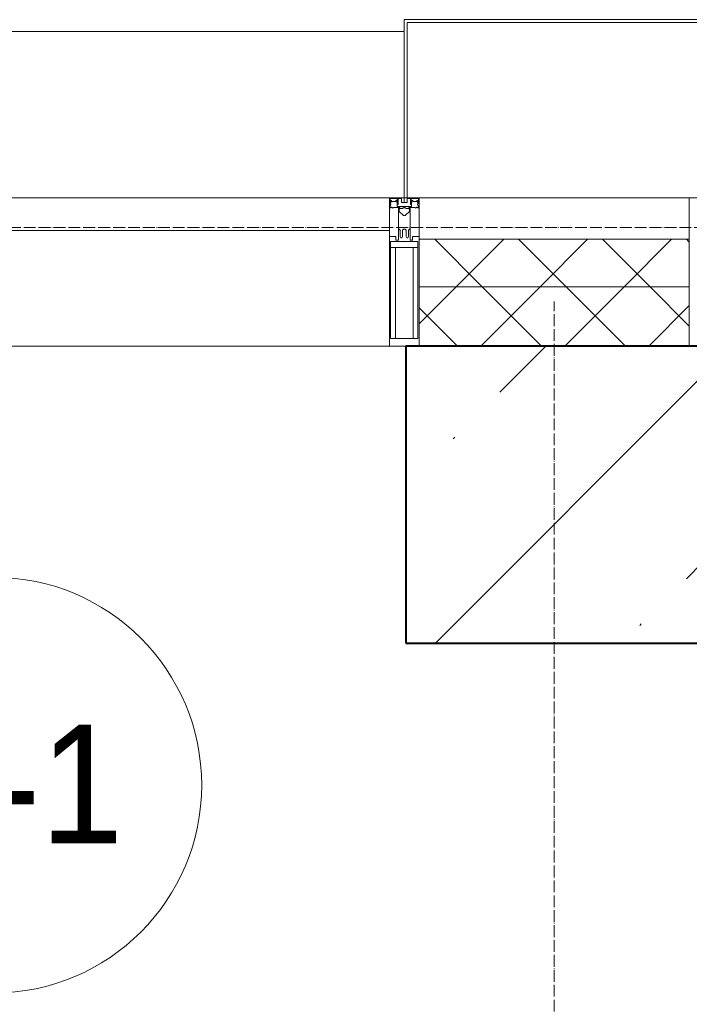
# Model space of a CAD drawing. Header units: millimetres. Extents: x -816133 to 919604, y 87941 to 147341.
# Tile 158 of 201: x -6552 to -5424, y 136966 to 138624. Entities that reach past the tile are written whole.
import ezdxf

# ---------------------------------------------------------------- set-up
doc = ezdxf.new("R2010")
doc.units = ezdxf.units.MM
doc.linetypes.add('ADSK_Линия сетки', pattern=[25, 20, -2.5, 0, -2.5])
doc.linetypes.add('Линия сетки', pattern=[25, 20, -2.5, 0, -2.5])
for name, color, linetype, lineweight in [('A-010-A_ROOM', 7, 'Continuous', 20), ('A-200-M_WALL', 7, 'Continuous', 18), ('A-200-M_WALL_PAT', 7, 'Continuous', 40), ('A-214-M_CURT_WALL', 7, 'Continuous', 18), ('A-215-M_CURT_PANEL', 7, 'Continuous', 18), ('A-280-M_COLUMN', 7, 'Continuous', 18), ('S-280-M_COLUMN', 7, 'Continuous', 18), ('Z-030-M_GRID', 7, 'Continuous', 9), ('Z-060-M_DETAIL', 7, 'Continuous', 18), ('СС-011-ПОЖ-СИГНАЛИЗАЦИЯ', 1, 'Continuous', 30)]:
    doc.layers.add(name, color=color, linetype=linetype, lineweight=lineweight)
doc.styles.add('Arial_2', font='arial.ttf', dxfattribs={"width": 0.9, "height": 400})

# ---------------------------------------------------------------- blocks, each defined once
blk = doc.blocks.new('10эт')
at = {"layer": 'S-280-M_COLUMN', "lineweight": 9}
h = blk.add_hatch(dxfattribs=at)
h.set_pattern_fill('FP_15', color=9, style=0, pattern_type=2)
h.set_pattern_definition([(45, (221501.7, 104051.05), (-314.309, 314.309), []), (45, (221816.03, 104051.05), (-314.309, 314.309), [555.625, -111.125, 3.353, -107.772])])
h.paths.add_polyline_path([(354401.7, 136451.1), (354901.7, 136451.1), (354901.7, 136951.1), (354401.7, 136951.1), (354401.7, 136573.6)])
at = {"layer": 'A-010-A_ROOM', "color": 9}
blk.add_circle((353708, 136211.9), 350, dxfattribs=at)
at = {"layer": 'A-200-M_WALL', "color": 9, "lineweight": 9}
for p, q in [((354879.2, 137131.1), (354424.2, 137131.1)), ((354424.2, 137131.1), (354424.2, 136951.1)), ((354879.2, 136951.1), (354879.2, 137131.1)), ((354879.2, 137051.1), (354424.2, 137051.1))]:
    blk.add_line(p, q, dxfattribs=at)
at = {"layer": 'A-200-M_WALL_PAT', "color": 9, "linetype": 'Continuous', "lineweight": 5}
for p, q in [((354424.2, 137130.1), (354425.2, 137131.1)), ((354530.4, 137051.1), (354450.4, 137131.1)), ((354486.6, 137051.1), (354566.6, 137131.1)), ((354671.8, 137051.1), (354591.8, 137131.1)), ((354628, 137051.1), (354708, 137131.1)), ((354813.2, 137051.1), (354733.2, 137131.1)), ((354769.5, 137051.1), (354849.5, 137131.1)), ((354879.2, 137126.5), (354874.7, 137131.1)), ((354424.2, 136988.7), (354486.6, 137051.1)), ((354528, 136951.1), (354628, 137051.1)), ((354630.4, 136951.1), (354530.4, 137051.1)), ((354669.5, 136951.1), (354769.5, 137051.1)), ((354771.8, 136951.1), (354671.8, 137051.1)), ((354879.2, 136985.1), (354813.2, 137051.1)), ((354489, 136951.1), (354424.2, 137015.8)), ((354810.9, 136951.1), (354879.2, 137019.4))]:
    blk.add_line(p, q, dxfattribs=at)
at = {"layer": 'A-214-M_CURT_WALL', "color": 9, "lineweight": 5, "extrusion": (0, 0, -1)}
for p, q in [((354399.2, 137201.1), (354374.2, 137201.1)), ((354374.2, 137201.1), (354374.2, 136951.1)), ((354424.2, 137201.1), (354404.2, 137201.1)), ((354424.2, 136951.1), (354424.2, 137201.1)), ((354899.2, 137201.1), (354879.2, 137201.1)), ((354879.2, 137201.1), (354879.2, 136951.1)), ((354374.2, 136951.1), (354401.7, 136951.1))]:
    blk.add_line(p, q, dxfattribs=at)
at = {"layer": 'A-214-M_CURT_WALL', "color": 9, "lineweight": 5}
blk.add_line((354374.2, 136951.1), (353061.7, 136951.1), dxfattribs=at)
at = {"layer": 'A-215-M_CURT_PANEL', "color": 9, "lineweight": 5}
for p, q in [((354374.2, 137201.1), (353061.7, 137201.1)), ((354374.2, 137146.1), (354374.2, 137201.1)), ((353061.7, 137146.1), (354374.2, 137146.1))]:
    blk.add_line(p, q, dxfattribs=at)
at = {"layer": 'A-280-M_COLUMN', "color": 9, "lineweight": 5}
for p, q in [((354904.2, 137501.1), (354399.2, 137501.1)), ((354399.2, 137501.1), (354399.2, 137201.1)), ((354404.2, 137201.1), (354404.2, 137496.1)), ((354404.2, 137496.1), (354899.2, 137496.1)), ((354399.2, 137481.1), (353036.7, 137481.1)), ((354399.2, 137201.1), (354404.2, 137201.1)), ((354424.2, 137201.1), (354879.2, 137201.1))]:
    blk.add_line(p, q, dxfattribs=at)
at = {"layer": 'S-280-M_COLUMN', "color": 9, "lineweight": 40}
for p, q in [((354901.7, 136951.1), (354401.7, 136951.1)), ((354401.7, 136951.1), (354401.7, 136451.1)), ((354401.7, 136451.1), (354901.7, 136451.1))]:
    blk.add_line(p, q, dxfattribs=at)
at = {"layer": 'Z-030-M_GRID', "color": 9, "linetype": 'ADSK_Линия сетки'}
blk.add_line((358421.7, 137151.1), (308438.4, 137151.1), dxfattribs=at)
at = {"layer": 'Z-030-M_GRID', "color": 9, "linetype": 'Линия сетки'}
blk.add_line((354651.7, 116076.8), (354651.7, 137026.1), dxfattribs=at)
at = {"layer": 'Z-060-M_DETAIL', "color": 9, "lineweight": 5, "extrusion": (0, 0, -1)}
for p, q in [((354374.2, 137201.1), (354374.2, 137186.8)), ((354374.2, 137201.1), (354399.2, 137201.1)), ((354375.5, 137199.8), (354375.5, 137191.2)), ((354375.5, 137199.8), (354387.4, 137199.8)), ((354376, 137190.9), (354376.7, 137193.1)), ((354377.9, 137196.6), (354376.7, 137196.6)), ((354376.7, 137193.1), (354376.7, 137196.6)), ((354377.9, 137196.6), (354377.9, 137194.6)), ((354377.9, 137194.6), (354385, 137194.6)), ((354386, 137196.6), (354385, 137196.6)), ((354385, 137194.6), (354385, 137196.6)), ((354386, 137196.6), (354387, 137193.8)), ((354386.5, 137193.4), (354387.4, 137194.2)), ((354386.5, 137193.4), (354387.9, 137189.7)), ((354387.4, 137199.8), (354387.4, 137194.2)), ((354394.4, 137199.6), (354388.7, 137199.6)), ((354388.7, 137199.6), (354388.7, 137189.8)), ((354394.4, 137199.6), (354394.4, 137193.1)), ((354399.2, 137193.1), (354394.4, 137193.1)), ((354424.2, 137201.1), (354399.2, 137201.1)), ((354399.2, 137201.1), (354399.2, 137193.1)), ((354399.2, 137201.1), (354399.2, 137193.1)), ((354399.2, 137193.1), (354404, 137193.1)), ((354404, 137199.6), (354409.7, 137199.6)), ((354404, 137199.6), (354404, 137193.1)), ((354409.7, 137199.6), (354409.7, 137189.8)), ((354411.9, 137193.4), (354410.6, 137189.7)), ((354422.9, 137199.8), (354411, 137199.8)), ((354411, 137199.8), (354411, 137194.2)), ((354411.9, 137193.4), (354411, 137194.2)), ((354412.4, 137196.6), (354411.4, 137193.8)), ((354412.4, 137196.6), (354413.4, 137196.6)), ((354413.4, 137194.6), (354413.4, 137196.6)), ((354420.5, 137194.6), (354413.4, 137194.6)), ((354420.5, 137196.6), (354421.7, 137196.6)), ((354420.5, 137196.6), (354420.5, 137194.6)), ((354421.7, 137193.1), (354421.7, 137196.6)), ((354422.4, 137190.9), (354421.7, 137193.1)), ((354422.9, 137199.8), (354422.9, 137191.2)), ((354424.2, 137201.1), (354424.2, 137186.8)), ((354375.4, 137186.5), (354374.2, 137186.8)), ((354376.7, 137190.5), (354375.4, 137186.5)), ((354375.4, 137184.1), (354375.4, 137186.5)), ((354376.9, 137184.1), (354375.4, 137184.1)), ((354376.7, 137190.5), (354375.5, 137191.2)), ((354376.9, 137185), (354377.9, 137185)), ((354376.9, 137184.1), (354376.9, 137185)), ((354380.2, 137183.4), (354377.9, 137185)), ((354380.8, 137184.5), (354380.2, 137183.4)), ((354391.8, 137184.5), (354380.8, 137184.5)), ((354387, 137192), (354387, 137186.3)), ((354387, 137186.3), (354399.2, 137186.3)), ((354388.7, 137189.8), (354388, 137189.7)), ((354389.2, 137148.1), (354389.2, 137184.1)), ((354389.2, 137184.1), (354391.7, 137184.1)), ((354391.7, 137182.6), (354390.7, 137182.6)), ((354390.7, 137182.6), (354390.7, 137178.1)), ((354390.7, 137178.1), (354397.7, 137171.1)), ((354391.7, 137184.1), (354391.7, 137182.6)), ((354391.8, 137183.1), (354391.8, 137184.5)), ((354396.6, 137183.1), (354391.8, 137183.1)), ((354396.6, 137183.1), (354396.6, 137184.2)), ((354396.6, 137184.2), (354399.2, 137184.2)), ((354399.2, 137186.3), (354399.2, 137184.2)), ((354411.4, 137186.3), (354399.2, 137186.3)), ((354399.2, 137186.3), (354399.2, 137184.2)), ((354401.8, 137184.2), (354399.2, 137184.2)), ((354407.7, 137178.1), (354400.7, 137171.1)), ((354401.8, 137183.1), (354401.8, 137184.2)), ((354401.8, 137183.1), (354406.6, 137183.1)), ((354406.6, 137183.1), (354406.6, 137184.5)), ((354406.6, 137184.5), (354417.6, 137184.5)), ((354409.2, 137184.1), (354406.7, 137184.1)), ((354406.7, 137184.1), (354406.7, 137182.6)), ((354406.7, 137182.6), (354407.7, 137182.6)), ((354407.7, 137182.6), (354407.7, 137178.1)), ((354409.2, 137148.1), (354409.2, 137184.1)), ((354409.7, 137189.8), (354410.5, 137189.7)), ((354411.4, 137192), (354411.4, 137186.3)), ((354417.6, 137184.5), (354418.2, 137183.4)), ((354418.2, 137183.4), (354420.5, 137185)), ((354421.5, 137185), (354420.5, 137185)), ((354421.5, 137184.1), (354421.5, 137185)), ((354421.5, 137184.1), (354423.1, 137184.1)), ((354421.7, 137190.5), (354422.9, 137191.2)), ((354421.7, 137190.5), (354423.1, 137186.5)), ((354423.1, 137186.5), (354424.2, 137186.8)), ((354423.1, 137184.1), (354423.1, 137186.5)), ((354397.7, 137171.1), (354399.2, 137171.1)), ((354400.7, 137171.1), (354399.2, 137171.1)), ((354389.2, 137148.1), (354389.2, 137129.8)), ((354390.5, 137148.1), (354389.2, 137148.1)), ((354390.5, 137148.1), (354392.2, 137146.4)), ((354392.2, 137135.8), (354392.2, 137146.4)), ((354397.9, 137148.1), (354396.3, 137146.4)), ((354396.3, 137136), (354396.3, 137146.4)), ((354399.2, 137148.1), (354397.9, 137148.1)), ((354399.2, 137148.1), (354400.5, 137148.1)), ((354400.5, 137148.1), (354402.1, 137146.4)), ((354402.1, 137136), (354402.1, 137146.4)), ((354407.9, 137148.1), (354406.3, 137146.4)), ((354406.3, 137135.8), (354406.3, 137146.4)), ((354407.9, 137148.1), (354409.2, 137148.1)), ((354409.2, 137148.1), (354409.2, 137129.8)), ((354385.2, 137135.8), (354374.2, 137135.8)), ((354374.2, 137135.8), (354374.2, 136951.1)), ((354398.7, 137127.5), (354376.2, 137127.5)), ((354376.2, 136963.8), (354376.2, 137127.5)), ((354385.2, 137129.8), (354385.2, 137135.8)), ((354389.2, 137129.8), (354385.2, 137129.8)), ((354392.2, 137135.8), (354393.4, 137133.8)), ((354395.1, 137133.8), (354393.4, 137133.8)), ((354395.1, 137133.8), (354396.3, 137136)), ((354399.7, 137127.5), (354422.2, 137127.5)), ((354403.4, 137133.8), (354402.1, 137136)), ((354403.4, 137133.8), (354405.1, 137133.8)), ((354406.3, 137135.8), (354405.1, 137133.8)), ((354409.2, 137129.8), (354413.2, 137129.8)), ((354413.2, 137135.8), (354424.2, 137135.8)), ((354413.2, 137129.8), (354413.2, 137135.8)), ((354422.2, 136963.8), (354422.2, 137127.5)), ((354424.2, 137135.8), (354424.2, 136951.1)), ((354399.2, 137117.1), (354376.2, 137117.1)), ((354384.3, 137117.1), (354384.3, 136963.8)), ((354399.2, 137117.1), (354422.2, 137117.1)), ((354414.1, 137117.1), (354414.1, 136963.8)), ((354376.2, 136963.8), (354399.2, 136963.8)), ((354422.2, 136963.8), (354399.2, 136963.8)), ((354374.2, 136951.1), (354399.2, 136951.1)), ((354424.2, 136951.1), (354399.2, 136951.1))]:
    blk.add_line(p, q, dxfattribs=at)
for centre, start, end in [((-354398.7, 137128), 180, 270), ((-354399.7, 137128), 270, 0)]:
    blk.add_arc(centre, 0.5, start, end, dxfattribs=at)
at = {"layer": 'A-010-A_ROOM', "color": 9, "lineweight": 30, "style": 'Arial_2', "width": 0.9}
blk.add_text('12-1', height=200, dxfattribs=at).set_placement((353422.6, 136113.6))

msp = doc.modelspace()

# ---------------------------------------------------------------- block references
at = {"layer": 'СС-011-ПОЖ-СИГНАЛИЗАЦИЯ', "color": 9, "lineweight": 30}
msp.add_blockref('10эт', (-360303.7, 1122.9), dxfattribs=at)

doc.saveas('drawing.dxf')
